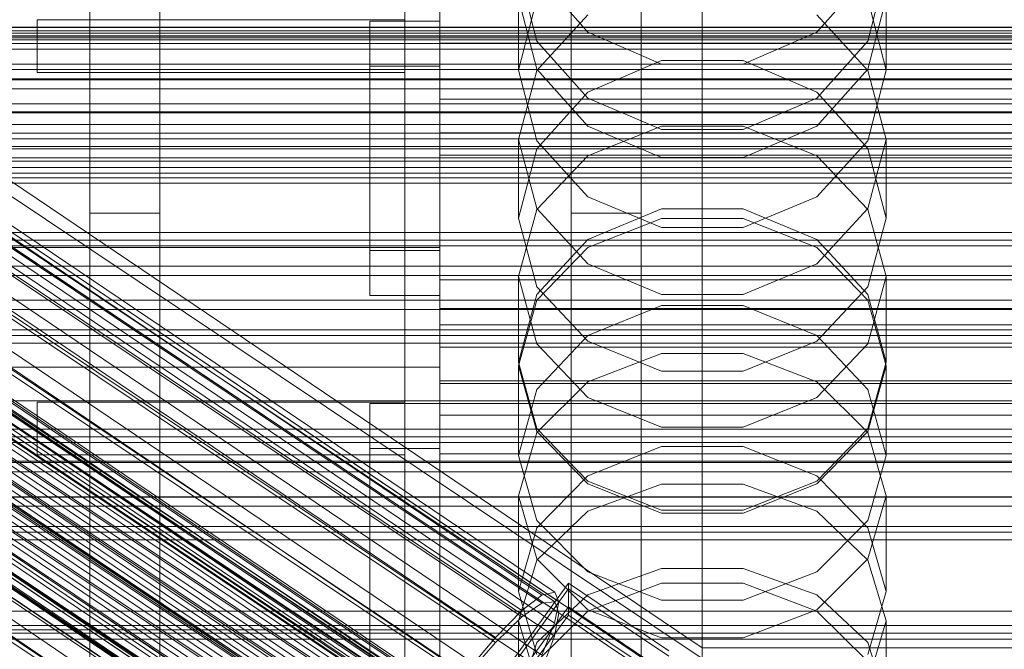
# Model space of a CAD drawing. Header units: millimetres. Extents: x -2233 to 61924, y -68080 to 6847.
# Tile 127 of 256: x -208 to -95, y -34520 to -34448. Entities that reach past the tile are written whole.
import ezdxf

# ---------------------------------------------------------------- set-up
doc = ezdxf.new("R2010")
doc.units = ezdxf.units.MM
for name, color, linetype, lineweight in [('COTAS_O', 1, 'Continuous', 0), ('COTAS_P', 1, 'Continuous', 0), ('frontal_briquetadora', 7, 'Continuous', 0), ('frontal_C01', 7, 'Continuous', 0), ('frontal_C02', 7, 'Continuous', 0), ('frontal_C03', 7, 'Continuous', 0), ('frontal_mezcladora', 7, 'Continuous', 0), ('frontal_secador', 7, 'Continuous', 0), ('frontal_tolva', 7, 'Continuous', 0)]:
    doc.layers.add(name, color=color, linetype=linetype, lineweight=lineweight)
doc.dimstyles.new('R19_100', dxfattribs={"dimtxt": 250, "dimasz": 150, "dimexe": 150, "dimexo": 80, "dimgap": 100, "dimtad": 1, "dimtih": 1, "dimtoh": 1, "dimdsep": 46, "dimcen": 0.09, "dimadec": 0, "dimazin": 0, "dimtfac": 1, "dimtdec": 4, "dimtofl": 0, "dimtmove": 0, "dimatfit": 3, "dimfxl": 1, "dimtolj": 1, "dimtzin": 0, "dimarcsym": 0})

# ---------------------------------------------------------------- blocks, each defined once
blk = doc.blocks.new('DIM_R28_48')
at = {"layer": 'COTAS_P'}
for p, q in [((-1750, -34600), (-1600, -34555)), ((2600, -34600), (2450, -34555)), ((-1750, -35500), (-1750, -34600)), ((-1750, -34600), (2600, -34600)), ((-1750, -34600), (-1600, -34645)), ((2600, -34600), (2450, -34645)), ((2600, -35500), (2600, -34600))]:
    blk.add_line(p, q, dxfattribs=at)
blk.add_text('4350 P', height=250, dxfattribs=at).set_placement((425, -34500))
blk = doc.blocks.new('DIM_R28_50')
at = {"layer": 'COTAS_P'}
for p, q in [((1705.78, -34504.95), (1551.9, -34475.9)), ((-194.22, -34704.95), (1705.78, -34504.95)), ((1705.78, -34504.95), (1561.32, -34565.4)), ((1800, -35400), (1705.78, -34504.95)), ((-194.22, -34704.95), (-49.75, -34644.49)), ((-100, -35600), (-194.22, -34704.95)), ((-194.22, -34704.95), (-40.33, -34734))]:
    blk.add_line(p, q, dxfattribs=at)
blk.add_text('1910.5 P', height=250, rotation=6.009, dxfattribs=at).set_placement((745.32, -34505.49))
blk = doc.blocks.new('DIM_R28_53')
at = {"layer": 'COTAS_P'}
for p, q in [((-150, -32300), (550, -32300)), ((550, -32300), (505, -32450)), ((550, -34900), (550, -32300)), ((550, -32300), (595, -32450)), ((550, -34900), (505, -34750)), ((550, -34900), (595, -34750)), ((-150, -34900), (550, -34900))]:
    blk.add_line(p, q, dxfattribs=at)
blk.add_text('2600 P', height=250, rotation=90, dxfattribs=at).set_placement((450, -33600))
blk = doc.blocks.new('DIM_R28_55')
at = {"layer": 'COTAS_O'}
for p, q in [((-650, -33700), (50, -33700)), ((50, -33700), (5, -33850)), ((50, -34900), (50, -33700)), ((50, -33700), (95, -33850)), ((50, -34900), (5, -34750)), ((50, -34900), (95, -34750)), ((-650, -34900), (50, -34900))]:
    blk.add_line(p, q, dxfattribs=at)
blk.add_text('1200 O', height=250, rotation=90, dxfattribs=at).set_placement((-50, -34300))
blk = doc.blocks.new('DIM_R28_56')
at = {"layer": 'COTAS_O'}
for p, q in [((-650, -34200), (-500, -34155)), ((650, -34200), (500, -34155)), ((-650, -34900), (-650, -34200)), ((-650, -34200), (650, -34200)), ((-650, -34200), (-500, -34245)), ((650, -34200), (500, -34245)), ((650, -34900), (650, -34200))]:
    blk.add_line(p, q, dxfattribs=at)
blk.add_text('1300 O', height=250, dxfattribs=at).set_placement((0, -34100))
blk = doc.blocks.new('DIM_R28_61')
at = {"layer": 'COTAS_P'}
for p, q in [((-305, -34680), (395, -34680)), ((395, -34680), (350, -34830)), ((395, -36000), (395, -34680)), ((395, -34680), (440, -34830)), ((395, -36000), (350, -35850)), ((395, -36000), (440, -35850)), ((-305, -36000), (395, -36000))]:
    blk.add_line(p, q, dxfattribs=at)
blk.add_text('1320 P', height=250, rotation=90, dxfattribs=at).set_placement((295, -35340))

msp = doc.modelspace()

# ---------------------------------------------------------------- linework, layer by layer
at = {"layer": 'frontal_briquetadora'}
for p, q in [((-164, -34410.477), (-164, -34454.149)), ((-164, -34448.619), (-164, -34410.477)), ((-160, -34454.149), (-160, -34410.477)), ((-160, -34410.477), (-160, -34448.619)), ((-160, -34434.477), (-160, -34478.149)), ((-160, -34483.291), (-160, -34439.62)), ((-160, -34450.299), (-160, -34441.272)), ((-160, -34442.962), (-160, -34453.421)), ((-148.92, -34450.901), (-151, -34442.708)), ((-148.92, -34443.249), (-143.093, -34449.855)), ((-116.907, -34449.855), (-111.08, -34443.249)), ((-109, -34442.708), (-111.08, -34450.901)), ((-164, -34474.477), (-164, -34444.477)), ((-160, -34474.477), (-160, -34444.477)), ((-151, -34445.996), (-151, -34454.221)), ((-148.92, -34454.101), (-151, -34445.996)), ((-148.92, -34446.067), (-151, -34454.221)), ((-109, -34445.996), (-111.08, -34454.101)), ((-109, -34454.221), (-111.08, -34446.067)), ((-109, -34445.996), (-109, -34454.221)), ((-160, -34447.187), (-160, -34464.816)), ((-160, -34447.745), (-160, -34465.36)), ((-206, -34448.477), (-164, -34448.477)), ((-206, -34454.477), (-206, -34448.477)), ((-168, -34474.822), (-168, -34448.619)), ((-168, -34448.619), (-168, -34453.761)), ((-160, -34448.619), (-168, -34448.619)), ((-164, -34454.477), (-164, -34448.477)), ((-164, -34492.29), (-164, -34448.619)), ((-160, -34448.619), (-164, -34448.619)), ((-160, -34465.903), (-160, -34448.302)), ((-160, -34458.171), (-160, -34448.416)), ((-160, -34448.619), (-160, -34492.29)), ((-160, -34448.619), (-160, -34474.822)), ((-160, -34453.761), (-160, -34448.619)), ((-148.92, -34454.234), (-143.093, -34447.906)), ((-116.907, -34447.906), (-111.08, -34454.234)), ((-143.093, -34449.855), (-134.673, -34453.52)), ((-125.327, -34453.52), (-116.907, -34449.855)), ((-160, -34464.401), (-160, -34450.299)), ((-160, -34453.453), (-160, -34450.877)), ((-160, -34450.877), (-160, -34455.143)), ((-160, -34451.11), (-160, -34483.291)), ((200, -34451.11), (-160, -34451.11)), ((-160, -34451.11), (-160, -34457.538)), ((-143.094, -34457.404), (-148.92, -34450.901)), ((-111.08, -34450.901), (-116.906, -34457.404)), ((-160, -34453.421), (-160, -34468.481)), ((-160, -34462.48), (-160, -34453.453)), ((-134.674, -34453.127), (-143.094, -34456.734)), ((-125.326, -34453.127), (-134.674, -34453.127)), ((-134.673, -34453.52), (-125.327, -34453.52)), ((-116.906, -34456.734), (-125.326, -34453.127)), ((-206, -34454.477), (-164, -34454.477)), ((-168, -34453.761), (-168, -34479.964)), ((-168, -34453.761), (-160, -34453.761)), ((-164, -34454.149), (-164, -34674)), ((-164, -34492.29), (-164, -34454.149)), ((-164, -34454.149), (-160, -34454.149)), ((-160, -34479.964), (-160, -34453.761)), ((-160, -34674), (-160, -34454.149)), ((-160, -34454.149), (-160, -34492.29)), ((-151, -34454.221), (-148.92, -34462.278)), ((-151, -34462.125), (-148.92, -34454.234)), ((-143.093, -34460.601), (-148.92, -34454.101)), ((-111.08, -34454.101), (-116.907, -34460.601)), ((-111.08, -34462.278), (-109, -34454.221)), ((-111.08, -34454.234), (-109, -34462.125)), ((-160, -34455.143), (-160, -34465.602)), ((-143.094, -34456.734), (-148.92, -34463.181)), ((-111.08, -34463.18), (-116.906, -34456.734)), ((-160, -34489.719), (-160, -34457.538)), ((-160, -34457.538), (200, -34457.538)), ((-134.674, -34460.988), (-143.094, -34457.404)), ((-116.906, -34457.404), (-125.326, -34460.988)), ((-160, -34472.77), (-160, -34458.171)), ((-160, -34461.368), (-160, -34489.719)), ((200, -34461.368), (-160, -34461.368)), ((-160, -34461.368), (-160, -34463.94)), ((-134.673, -34460.596), (-143.093, -34464.004)), ((-134.673, -34464.208), (-143.093, -34460.601)), ((-125.326, -34460.988), (-134.674, -34460.988)), ((-125.327, -34460.596), (-134.673, -34460.596)), ((-116.907, -34464.004), (-125.327, -34460.596)), ((-116.907, -34460.601), (-125.327, -34464.208)), ((-160, -34476.582), (-160, -34462.48)), ((-151, -34462.125), (-151, -34471.125)), ((-151, -34462.125), (-148.92, -34470.016)), ((-148.92, -34462.278), (-143.094, -34468.668)), ((-116.906, -34468.668), (-111.08, -34462.278)), ((-111.08, -34470.016), (-109, -34462.125)), ((-109, -34462.125), (-109, -34471.125)), ((-148.92, -34463.181), (-151, -34471.125)), ((-109, -34471.125), (-111.08, -34463.18)), ((-160, -34492.29), (-160, -34463.94)), ((-160, -34463.94), (200, -34463.94)), ((-160, -34481.433), (-160, -34464.401)), ((-143.093, -34464.004), (-148.92, -34470.145)), ((-125.327, -34464.208), (-134.673, -34464.208)), ((-111.08, -34470.145), (-116.907, -34464.004)), ((-160, -34464.816), (-160, -34481.959)), ((-160, -34465.36), (-160, -34482.486)), ((-160, -34465.602), (-160, -34480.662)), ((-160, -34483.013), (-160, -34465.903)), ((-160, -34468.481), (-160, -34485.849)), ((-143.094, -34468.668), (-134.674, -34472.188)), ((-125.326, -34472.188), (-116.906, -34468.668)), ((-148.92, -34470.145), (-151, -34477.803)), ((-148.92, -34470.016), (-143.093, -34476.344)), ((-143.094, -34473.572), (-134.674, -34470.06)), ((-134.674, -34470.06), (-125.326, -34470.06)), ((-125.326, -34470.06), (-116.906, -34473.572)), ((-116.907, -34476.344), (-111.08, -34470.016)), ((-109, -34477.803), (-111.08, -34470.145)), ((-148.92, -34478.964), (-151, -34471.125)), ((-143.093, -34474.485), (-134.673, -34471.151)), ((-134.673, -34471.151), (-125.327, -34471.151)), ((-125.327, -34471.151), (-116.907, -34474.485)), ((-109, -34471.125), (-111.08, -34478.964)), ((-134.674, -34472.188), (-125.326, -34472.188)), ((-160, -34489.991), (-160, -34472.77)), ((-148.92, -34479.841), (-143.094, -34473.572)), ((-116.906, -34473.572), (-111.08, -34479.841)), ((-210, -34474.477), (-160, -34474.477)), ((-168, -34479.964), (-168, -34474.822)), ((-168, -34474.822), (-160, -34474.822)), ((-164, -34474.477), (-160, -34474.477)), ((-160, -34474.822), (-160, -34479.964)), ((-148.92, -34480.494), (-143.093, -34474.485)), ((-116.907, -34474.485), (-111.08, -34480.494)), ((-160, -34493.614), (-160, -34476.582)), ((-143.093, -34476.344), (-134.673, -34479.856)), ((-125.327, -34479.856), (-116.907, -34476.344)), ((-160, -34478.149), (-160, -34698)), ((200, -34478.149), (-160, -34478.149)), ((-160, -34478.149), (-160, -34483.291)), ((-151, -34477.803), (-151, -34487.557)), ((-151, -34477.803), (-148.92, -34485.461)), ((-111.08, -34485.461), (-109, -34477.803)), ((-109, -34477.803), (-109, -34487.557)), ((-143.094, -34485.172), (-148.92, -34478.964)), ((-111.08, -34478.964), (-116.906, -34485.172)), ((-168, -34479.964), (-160, -34479.964)), ((-151, -34487.557), (-148.92, -34479.841)), ((-151, -34487.986), (-148.92, -34480.494)), ((-134.673, -34479.856), (-125.327, -34479.856)), ((-111.08, -34479.841), (-109, -34487.557)), ((-111.08, -34480.494), (-109, -34487.986)), ((-160, -34480.662), (-160, -34498.03)), ((-160, -34481.433), (200, -34481.433)), ((-160, -34498.801), (-160, -34481.433)), ((-134.674, -34481.091), (-143.094, -34484.534)), ((-125.326, -34481.091), (-134.674, -34481.091)), ((-116.906, -34484.534), (-125.326, -34481.091)), ((-160, -34481.959), (-160, -34498.57)), ((-160, -34482.486), (-160, -34499.08)), ((-160, -34499.589), (-160, -34483.013)), ((-160, -34703.142), (-160, -34483.291)), ((-160, -34483.291), (200, -34483.291)), ((-160, -34483.291), (-160, -34691.652)), ((-160, -34483.291), (-160, -34489.719)), ((-143.094, -34484.534), (-148.92, -34490.676)), ((-111.08, -34490.676), (-116.906, -34484.534)), ((-160, -34485.849), (200, -34485.849)), ((-160, -34485.849), (-160, -34502.881)), ((-148.92, -34485.461), (-143.093, -34491.602)), ((-134.674, -34488.588), (-143.094, -34485.172)), ((-116.906, -34485.172), (-125.326, -34488.588)), ((-116.907, -34491.602), (-111.08, -34485.461)), ((-143.093, -34489.803), (-134.673, -34486.586)), ((-134.673, -34486.586), (-125.327, -34486.586)), ((-125.327, -34486.586), (-116.907, -34489.803)), ((-210, -34488.149), (-160, -34488.149)), ((-164, -34488.149), (-160, -34488.149)), ((-164, -34518.149), (-164, -34488.149)), ((-160, -34518.149), (-160, -34488.149)), ((-148.92, -34495.158), (-151, -34487.557)), ((-151, -34487.986), (-151, -34498.23)), ((-148.92, -34495.478), (-151, -34487.986)), ((-109, -34487.557), (-111.08, -34495.158)), ((-109, -34487.986), (-111.08, -34495.478)), ((-109, -34487.986), (-109, -34498.23)), ((-125.326, -34488.588), (-134.674, -34488.588)), ((-160, -34698.08), (-160, -34489.719)), ((-160, -34489.719), (200, -34489.719)), ((-160, -34489.719), (-160, -34692.717)), ((-160, -34489.719), (-160, -34492.29)), ((-160, -34489.991), (200, -34489.991)), ((-160, -34489.991), (-160, -34507.212)), ((-148.92, -34495.6), (-143.093, -34489.803)), ((-116.907, -34489.803), (-111.08, -34495.6)), ((-148.92, -34490.676), (-151, -34498.23)), ((-143.093, -34491.602), (-134.673, -34495.01)), ((-125.327, -34495.01), (-116.907, -34491.602)), ((-109, -34498.23), (-111.08, -34490.676)), ((-206, -34492.149), (-164, -34492.149)), ((-206, -34498.149), (-206, -34492.149)), ((-168, -34689.16), (-168, -34492.29)), ((-168, -34492.29), (-168, -34497.432)), ((-160, -34492.29), (-168, -34492.29)), ((-164, -34498.149), (-164, -34492.149)), ((-164, -34695.288), (-164, -34492.29)), ((-160, -34492.29), (-164, -34492.29)), ((-160, -34695.288), (-160, -34492.29)), ((-160, -34492.29), (200, -34492.29)), ((-160, -34492.29), (-160, -34689.16)), ((-160, -34497.432), (-160, -34492.29)), ((-160, -34493.614), (200, -34493.614)), ((-160, -34510.982), (-160, -34493.614)), ((-134.673, -34495.01), (-125.327, -34495.01)), ((-151, -34502.829), (-148.92, -34495.6)), ((-143.094, -34501.17), (-148.92, -34495.158)), ((-143.093, -34501.486), (-148.92, -34495.478)), ((-111.08, -34495.478), (-116.907, -34501.486)), ((-111.08, -34495.158), (-116.906, -34501.17)), ((-111.08, -34495.6), (-109, -34502.829)), ((-134.674, -34497.219), (-143.094, -34500.552)), ((-125.326, -34497.219), (-134.674, -34497.219)), ((-116.906, -34500.552), (-125.326, -34497.219)), ((-206, -34498.149), (-164, -34498.149)), ((-168, -34497.432), (-168, -34694.302)), ((-168, -34497.432), (-160, -34497.432)), ((-160, -34694.302), (-160, -34497.432)), ((-160, -34498.03), (200, -34498.03)), ((-160, -34498.03), (-160, -34515.062)), ((-151, -34498.23), (-148.92, -34505.662)), ((-111.08, -34505.662), (-109, -34498.23)), ((-160, -34498.57), (-160, -34514.607)), ((-160, -34513.861), (-160, -34498.801)), ((-160, -34499.08), (-160, -34515.099)), ((-160, -34515.589), (-160, -34499.589)), ((-143.094, -34500.552), (-148.92, -34506.493)), ((-111.08, -34506.493), (-116.906, -34500.552)), ((-134.674, -34504.474), (-143.094, -34501.17)), ((-134.673, -34504.82), (-143.093, -34501.486)), ((-134.673, -34501.512), (-143.093, -34504.604)), ((-125.327, -34501.512), (-134.673, -34501.512)), ((-116.907, -34501.486), (-125.327, -34504.82)), ((-116.907, -34504.604), (-125.327, -34501.512)), ((-116.906, -34501.17), (-125.326, -34504.474)), ((-160, -34502.881), (-160, -34516.984)), ((-151, -34502.829), (-151, -34513.787)), ((-151, -34502.829), (-148.92, -34510.058)), ((-111.08, -34510.058), (-109, -34502.829)), ((-109, -34502.829), (-109, -34513.787)), ((-143.093, -34504.604), (-148.92, -34510.176)), ((-125.326, -34504.474), (-134.674, -34504.474)), ((-125.327, -34504.82), (-134.673, -34504.82)), ((-111.08, -34510.176), (-116.907, -34504.604)), ((-148.92, -34505.662), (-143.094, -34511.534)), ((-116.906, -34511.534), (-111.08, -34505.662)), ((-160, -34507.212), (-160, -34521.811)), ((-148.92, -34506.493), (-151, -34513.787)), ((-109, -34513.787), (-111.08, -34506.493)), ((-148.92, -34510.176), (-151, -34517.123)), ((-148.92, -34510.058), (-143.093, -34515.855)), ((-116.907, -34515.855), (-111.08, -34510.058)), ((-109, -34517.123), (-111.08, -34510.176)), ((-160, -34526.043), (-160, -34510.982)), ((-143.094, -34511.534), (-134.674, -34514.76)), ((-143.093, -34514.166), (-134.673, -34511.161)), ((-134.673, -34511.161), (-125.327, -34511.161)), ((-125.327, -34511.161), (-116.907, -34514.166)), ((-125.326, -34514.76), (-116.906, -34511.534)), ((-143.094, -34516.027), (-134.674, -34512.811)), ((-134.674, -34512.811), (-125.326, -34512.811)), ((-125.326, -34512.811), (-116.906, -34516.027)), ((-160, -34524.321), (-160, -34513.861)), ((-148.92, -34520.952), (-151, -34513.787)), ((-148.92, -34519.58), (-143.093, -34514.166)), ((-116.907, -34514.166), (-111.08, -34519.58)), ((-109, -34513.787), (-111.08, -34520.952)), ((-160, -34514.607), (-160, -34530.029)), ((-160, -34515.062), (-160, -34529.165)), ((-160, -34515.099), (-160, -34530.501)), ((-134.674, -34514.76), (-125.326, -34514.76)), ((-160, -34530.972), (-160, -34515.589)), ((-148.92, -34521.752), (-143.094, -34516.027)), ((-143.093, -34515.855), (-134.673, -34519.072)), ((-125.327, -34519.072), (-116.907, -34515.855)), ((-116.906, -34516.027), (-111.08, -34521.752)), ((-160, -34516.984), (-160, -34526.011)), ((-151, -34517.123), (-151, -34528.769)), ((-151, -34517.123), (-148.92, -34524.071)), ((-111.08, -34524.071), (-109, -34517.123)), ((-109, -34517.123), (-109, -34528.769)), ((-210, -34518.149), (-160, -34518.149)), ((-164, -34518.149), (-160, -34518.149)), ((-151, -34526.331), (-148.92, -34519.58)), ((-134.673, -34519.072), (-125.327, -34519.072)), ((-111.08, -34519.58), (-109, -34526.331))]:
    msp.add_line(p, q, dxfattribs=at)
at = {"layer": 'frontal_C01'}
for p, q in [((-130, -34520.192), (-130, -34257.579)), ((-130, -34263.359), (-130, -34525.972)), ((-332.629, -34389.859), (-148.32, -34514.194)), ((-331.181, -34389.51), (-146.872, -34513.845)), ((-334.938, -34391.624), (-150.629, -34515.959)), ((-330.692, -34390.6), (-146.383, -34514.934)), ((-355.53, -34393.324), (-141.731, -34537.552)), ((-355.017, -34393.2), (-141.218, -34537.429)), ((-354.844, -34393.587), (-141.045, -34537.815)), ((-331.197, -34393.055), (-146.887, -34517.389)), ((-356.348, -34393.95), (-142.549, -34538.178)), ((-355.022, -34394.456), (-141.224, -34538.685)), ((-337.95, -34394.685), (-153.641, -34519.019)), ((-357.415, -34395.034), (-143.617, -34539.262)), ((-355.541, -34395.751), (-141.742, -34539.979)), ((-358.659, -34396.503), (-144.861, -34540.732)), ((-332.659, -34396.708), (-148.35, -34521.042)), ((-146.196, -34542.486), (-359.995, -34398.258)), ((-356.363, -34397.381), (-142.565, -34541.61)), ((-357.434, -34399.237), (-143.635, -34543.465)), ((-341.461, -34398.832), (-157.152, -34523.166)), ((-361.332, -34400.177), (-147.533, -34544.406)), ((-358.68, -34401.191), (-144.881, -34545.419)), ((-334.981, -34401.309), (-150.672, -34525.644)), ((-362.578, -34402.132), (-148.779, -34546.36)), ((-363.648, -34403.987), (-149.85, -34548.216)), ((-360.017, -34403.111), (-146.218, -34547.339)), ((-160.922, -34528.118), (-345.231, -34403.783)), ((-361.352, -34404.865), (-147.554, -34549.093)), ((-364.471, -34405.618), (-150.672, -34549.846)), ((-364.989, -34406.912), (-151.191, -34551.14)), ((-362.596, -34406.335), (-148.798, -34550.563)), ((-338.003, -34406.546), (-153.694, -34530.881)), ((-365.168, -34407.782), (-151.369, -34552.01)), ((-364.995, -34408.168), (-151.196, -34552.396)), ((-364.482, -34408.044), (-150.683, -34552.273)), ((-363.664, -34407.419), (-149.865, -34551.647)), ((-349.002, -34409.201), (-164.693, -34533.535)), ((-341.52, -34412.061), (-157.211, -34536.396)), ((-352.519, -34414.716), (-168.21, -34539.051)), ((-345.291, -34417.479), (-160.982, -34541.814)), ((-355.541, -34419.953), (-171.232, -34544.288)), ((-349.061, -34422.43), (-164.752, -34546.765)), ((-130, -34520.192), (-228.298, -34453.88)), ((-228.298, -34459.66), (-130, -34525.972)), ((-172.809, -34550.677), (-145.277, -34512.823)), ((-145.289, -34515.519), (-145.277, -34512.823)), ((-145.277, -34512.823), (-133.809, -34520.559)), ((-150.629, -34515.959), (-148.32, -34514.194)), ((-148.32, -34514.194), (-146.872, -34513.845)), ((-146.872, -34513.845), (-146.383, -34514.934)), ((-146.383, -34514.934), (-146.887, -34517.389)), ((-145.289, -34515.519), (-172.821, -34553.374)), ((-153.641, -34519.019), (-150.629, -34515.959)), ((-133.821, -34523.256), (-145.289, -34515.519)), ((-146.887, -34517.389), (-148.35, -34521.042)), ((-157.152, -34523.166), (-153.641, -34519.019)), ((-130, -34782.805), (-130, -34520.192)), ((0, -34520.192), (-130, -34520.192))]:
    msp.add_line(p, q, dxfattribs=at)
at = {"layer": 'frontal_C02'}
for p, q in [((-130, -34521.432), (-130, -34230.937)), ((-130, -34236.667), (-130, -34527.162)), ((-332.629, -34391.842), (-148.32, -34515.097)), ((-331.181, -34391.684), (-146.872, -34514.939)), ((-334.938, -34393.43), (-150.629, -34516.684)), ((-330.692, -34392.967), (-146.383, -34516.222)), ((-356.348, -34396.091), (-142.549, -34539.066)), ((-355.53, -34395.528), (-141.731, -34538.504)), ((-355.017, -34395.472), (-141.218, -34538.448)), ((-354.844, -34395.927), (-141.045, -34538.902)), ((-331.197, -34395.603), (-146.887, -34518.858)), ((-357.415, -34397.122), (-143.617, -34540.097)), ((-355.022, -34396.861), (-141.224, -34539.836)), ((-337.95, -34396.339), (-153.641, -34519.593)), ((-355.541, -34398.211), (-141.742, -34541.186)), ((-358.659, -34398.55), (-144.861, -34541.526)), ((-332.659, -34399.413), (-148.35, -34522.667)), ((-146.196, -34543.255), (-359.995, -34400.28)), ((-356.363, -34399.884), (-142.565, -34542.86)), ((-341.461, -34400.371), (-157.152, -34523.626)), ((-357.434, -34401.768), (-143.635, -34544.743)), ((-361.332, -34402.192), (-147.533, -34545.168)), ((-358.68, -34403.733), (-144.881, -34546.708)), ((-362.578, -34404.157), (-148.779, -34547.132)), ((-334.981, -34404.136), (-150.672, -34527.39)), ((-363.648, -34406.04), (-149.85, -34549.016)), ((-360.017, -34405.645), (-146.218, -34548.62)), ((-160.922, -34528.507), (-345.231, -34405.252)), ((-361.352, -34407.374), (-147.554, -34550.35)), ((-364.471, -34407.714), (-150.672, -34550.689)), ((-364.989, -34409.064), (-151.191, -34552.039)), ((-362.596, -34408.803), (-148.798, -34551.779)), ((-338.003, -34409.451), (-153.694, -34532.706)), ((-365.168, -34409.998), (-151.369, -34552.973)), ((-364.995, -34410.452), (-151.196, -34553.428)), ((-364.482, -34410.397), (-150.683, -34553.372)), ((-363.664, -34409.834), (-149.865, -34552.809)), ((-349.002, -34410.649), (-164.693, -34533.904)), ((-341.52, -34414.996), (-157.211, -34538.251)), ((-352.519, -34416.194), (-168.21, -34539.449)), ((-345.291, -34420.393), (-160.982, -34543.648)), ((-355.541, -34421.51), (-171.232, -34544.764)), ((-349.061, -34425.274), (-164.752, -34548.529)), ((-440, -34449.351), (440, -34449.351)), ((-440, -34449.718), (440, -34449.718)), ((-311.15, -34449.317), (311.15, -34449.317)), ((-440, -34450.338), (440, -34450.338)), ((-440, -34450.528), (440, -34450.528)), ((-440, -34450.739), (440, -34450.739)), ((-311.15, -34453.538), (311.15, -34453.538)), ((-311.15, -34455.334), (311.15, -34455.334)), ((-130, -34521.432), (-228.298, -34455.696)), ((-311.15, -34458.959), (311.15, -34458.959)), ((-311.15, -34460.426), (311.15, -34460.426)), ((-228.298, -34461.426), (-130, -34527.162)), ((-311.15, -34463.207), (311.15, -34463.207)), ((-311.15, -34464.244), (311.15, -34464.244)), ((-311.15, -34465.992), (311.15, -34465.992)), ((-311.15, -34466.529), (311.15, -34466.529)), ((-311.15, -34467.125), (311.15, -34467.125)), ((-172.809, -34551.005), (-145.277, -34513.482)), ((-145.289, -34516.463), (-145.277, -34513.482)), ((-145.277, -34513.482), (-133.809, -34521.151)), ((-150.629, -34516.684), (-148.32, -34515.097)), ((-148.32, -34515.097), (-146.872, -34514.939)), ((-146.872, -34514.939), (-146.383, -34516.222)), ((-145.289, -34516.463), (-172.821, -34553.985)), ((-146.383, -34516.222), (-146.887, -34518.858)), ((-133.821, -34524.132), (-145.289, -34516.463)), ((-153.641, -34519.593), (-150.629, -34516.684)), ((-157.152, -34523.626), (-153.641, -34519.593)), ((-146.887, -34518.858), (-148.35, -34522.667))]:
    msp.add_line(p, q, dxfattribs=at)
at = {"layer": 'frontal_C03'}
for p, q in [((1250, -34450.296), (-1250, -34450.296)), ((1250, -34451.177), (-1250, -34451.177)), ((1250, -34451.831), (-1250, -34451.831)), ((1250, -34454.138), (-1250, -34454.138)), ((-1250, -34455.195), (1250, -34455.195)), ((1500, -34456.351), (-1500, -34456.351)), ((1250, -34458.048), (-1250, -34458.048)), ((1250, -34459.105), (-1250, -34459.105)), ((1250, -34461.412), (-1250, -34461.412)), ((1250, -34462.066), (-1250, -34462.066)), ((1250, -34462.947), (-1250, -34462.947)), ((-1500, -34465.334), (1500, -34465.334)), ((1250, -34472.754), (-1250, -34472.754)), ((1250, -34473.635), (-1250, -34473.635)), ((1250, -34474.288), (-1250, -34474.288)), ((1250, -34476.596), (-1250, -34476.596)), ((-1250, -34477.653), (1250, -34477.653)), ((1250, -34480.505), (-1250, -34480.505)), ((1250, -34481.563), (-1250, -34481.563)), ((1250, -34483.87), (-1250, -34483.87)), ((1250, -34484.523), (-1250, -34484.523)), ((1250, -34485.405), (-1250, -34485.405)), ((1250, -34495.211), (-1250, -34495.211)), ((1250, -34496.092), (-1250, -34496.092)), ((1250, -34496.746), (-1250, -34496.746)), ((1250, -34499.053), (-1250, -34499.053)), ((-1250, -34500.111), (1250, -34500.111)), ((1250, -34502.963), (-1250, -34502.963)), ((1250, -34504.02), (-1250, -34504.02)), ((1250, -34506.328), (-1250, -34506.328)), ((1250, -34506.981), (-1250, -34506.981)), ((1250, -34507.862), (-1250, -34507.862)), ((1250, -34517.669), (-1250, -34517.669)), ((1250, -34518.55), (-1250, -34518.55)), ((1250, -34519.204), (-1250, -34519.204))]:
    msp.add_line(p, q, dxfattribs=at)
at = {"layer": 'frontal_mezcladora'}
for p, q in [((-200, -34470.534), (-200, -34433.911)), ((-192, -34470.534), (-192, -34433.911)), ((-145, -34470.534), (-145, -34433.911)), ((-137, -34470.534), (-137, -34433.911)), ((-280, -34450), (280, -34450)), ((-240, -34450), (-160, -34450)), ((-160, -34535), (-160, -34450)), ((-420, -34464.602), (240, -34464.602)), ((-200, -34525.346), (-200, -34470.534)), ((-200, -34470.534), (-192, -34470.534)), ((-192, -34525.346), (-192, -34470.534)), ((-145, -34525.346), (-145, -34470.534)), ((-145, -34470.534), (-137, -34470.534)), ((-137, -34525.346), (-137, -34470.534)), ((-420, -34498.893), (240, -34498.893))]:
    msp.add_line(p, q, dxfattribs=at)
at = {"layer": 'frontal_secador'}
msp.add_line((-1250, -34516), (1250, -34516), dxfattribs=at)
at = {"layer": 'frontal_tolva'}
for p, q in [((-1821.5, -34492), (1821.5, -34492)), ((-1821.5, -34503), (1821.5, -34503))]:
    msp.add_line(p, q, dxfattribs=at)

# ---------------------------------------------------------------- dimensions: what is measured, and where the dimension line sits
at = {"layer": 'COTAS_O'}
for p2, distance, picture, middle in [((-650, -33700), -700, 'DIM_R28_55', (50, -34300)), ((650, -34900), 700, 'DIM_R28_56', (0, -34200))]:
    dim = msp.add_aligned_dim(p1=(-650, -34900), p2=p2, distance=distance, text='<> O', dimstyle='R19_100', dxfattribs=at)
    dim.commit()
    dim.dimension.update_dxf_attribs({"geometry": picture, "text_midpoint": middle})
at = {"layer": 'COTAS_P'}
for p1, p2, distance, picture, middle in [((-150, -34900), (-150, -32300), -700, 'DIM_R28_53', (550, -33600)), ((-100, -35600), (1800, -35400), 900, 'DIM_R28_50', (755.784, -34604.945)), ((-1750, -35500), (2600, -35500), 900, 'DIM_R28_48', (425, -34600)), ((-305, -36000), (-305, -34680), -700, 'DIM_R28_61', (395, -35340))]:
    dim = msp.add_aligned_dim(p1=p1, p2=p2, distance=distance, text='<> P', dimstyle='R19_100', dxfattribs=at)
    dim.commit()
    dim.dimension.update_dxf_attribs({"geometry": picture, "text_midpoint": middle})

doc.saveas('drawing.dxf')
